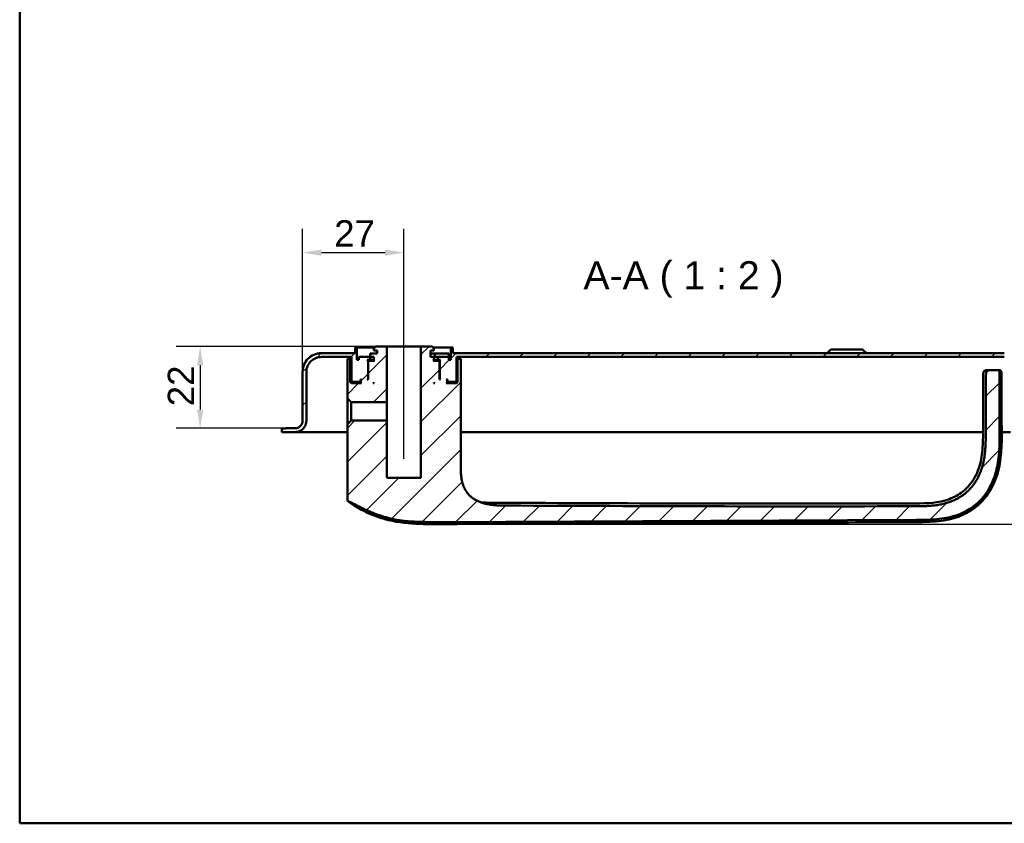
# Model space of a CAD drawing. Header units: millimetres. Extents: x 20 to 833, y 20 to 574.
# Tile 1 of 15: x 20 to 282, y 20 to 234. Entities that reach past the tile are written whole.
import ezdxf

# ---------------------------------------------------------------- set-up
doc = ezdxf.new("R2010")
doc.units = ezdxf.units.MM
doc.header["$LTSCALE"] = 2
for name, color, linetype, lineweight in [('Bemaßungen(DIN)', 7, 'Continuous', 25), ('Mittellinie(DIN)', 7, 'Continuous', 25), ('Sichtbare Kanten(DIN)', 7, 'Continuous', 50), ('Skizziergeometrie(DIN)', 7, 'Continuous', 50), ('Symbole(DIN)', 7, 'Continuous', 25)]:
    doc.layers.add(name, color=color, linetype=linetype, lineweight=lineweight)
doc.layers.add('Schraffur', color=179, linetype='Continuous', lineweight=9, true_color=0x1e1e47)
doc.styles.add('Aktuell-DINGroßer Text', font='arial.ttf')
doc.styles.add('STANDARD-DIN~0', font='arial.ttf')
doc.dimstyles.new('CAD-LAN', dxfattribs={"dimscale": 2, "dimtxt": 3.5, "dimasz": 2.5, "dimexe": 3.175, "dimexo": 0, "dimgap": 0.8, "dimtad": 1, "dimrnd": 1e-08, "dimtxsty": 'STANDARD-DIN~0', "dimcen": 0.09, "dimdle": 10, "dimclrd": 250, "dimclre": 250, "dimclrt": 250, "dimadec": 0, "dimazin": 2, "dimtfac": 1, "dimtmove": 0, "dimatfit": 3, "dimfxl": 1, "dimtolj": 1, "dimtzin": 0, "dimlwd": 25, "dimlwe": 25, "dimarcsym": 0})

# ---------------------------------------------------------------- blocks, each defined once
blk = doc.blocks.new('Ränder Standardrahmen')
at = {"layer": 'Skizziergeometrie(DIN)', "flags": 128}
blk.add_lwpolyline([(10, 10), (10, 287), (410, 287), (410, 10), (10, 10)], dxfattribs=at)
blk = doc.blocks.new('*D24')
at = {"layer": 'Bemaßungen(DIN)', "color": 250, "linetype": 'Continuous', "lineweight": 25, "true_color": 0x3f3f3f, "transparency": 16777216}
for p, q in [((95.39, 140.25), (95.39, 178.4)), ((122.39, 152.05), (122.39, 178.4)), ((100.39, 172.05), (117.39, 172.05))]:
    blk.add_line(p, q, dxfattribs=at)
at = {"layer": 'Bemaßungen(DIN)', "color": 250, "linetype": 'Continuous', "true_color": 0x3f3f3f, "transparency": 16777216}
for points in [[(100.39, 172.88), (100.39, 171.22), (95.39, 172.05)], [(117.39, 172.88), (117.39, 171.22), (122.39, 172.05)]]:
    blk.add_solid(points, dxfattribs=at)
at = {"layer": 'Defpoints', "color": 0, "linetype": 'Continuous', "transparency": 16777216}
for p in [(122.39, 172.05), (122.39, 152.05), (95.39, 140.25)]:
    blk.add_point(p, dxfattribs=at)
at = {"layer": 'Bemaßungen(DIN)', "color": 250, "linetype": 'Continuous', "lineweight": 25, "true_color": 0x3f3f3f, "transparency": 16777216, "insert": (103.81, 180.68), "char_height": 7, "attachment_point": 1, "style": 'STANDARD-DIN~0'}
blk.add_mtext('\\A1;27', dxfattribs=at)
blk = doc.blocks.new('*D25')
at = {"layer": 'Bemaßungen(DIN)', "color": 250, "linetype": 'Continuous', "lineweight": 25, "true_color": 0x3f3f3f, "transparency": 16777216}
for p, q in [((114.89, 147.05), (61.74, 147.05)), ((68.09, 142.05), (68.09, 130.25)), ((92.14, 125.25), (61.74, 125.25))]:
    blk.add_line(p, q, dxfattribs=at)
at = {"layer": 'Bemaßungen(DIN)', "color": 250, "linetype": 'Continuous', "true_color": 0x3f3f3f, "transparency": 16777216}
for points in [[(67.25, 142.05), (68.92, 142.05), (68.09, 147.05)], [(67.25, 130.25), (68.92, 130.25), (68.09, 125.25)]]:
    blk.add_solid(points, dxfattribs=at)
at = {"layer": 'Defpoints', "color": 0, "linetype": 'Continuous', "transparency": 16777216}
for p in [(114.89, 147.05), (68.09, 125.25), (92.14, 125.25)]:
    blk.add_point(p, dxfattribs=at)
at = {"layer": 'Bemaßungen(DIN)', "color": 250, "linetype": 'Continuous', "lineweight": 25, "true_color": 0x3f3f3f, "transparency": 16777216, "insert": (59.46, 131.11), "char_height": 7, "attachment_point": 1, "rotation": 90, "style": 'STANDARD-DIN~0'}
blk.add_mtext('\\A1;22', dxfattribs=at)
blk = doc.blocks.new('*D26')
at = {"layer": 'Bemaßungen(DIN)', "color": 250, "linetype": 'Continuous', "lineweight": 25, "true_color": 0x3f3f3f, "transparency": 16777216}
for p, q in [((303.89, 124.25), (334.6, 124.25)), ((328.25, 104.71), (328.25, 119.25)), ((130.77, 99.71), (334.6, 99.71))]:
    blk.add_line(p, q, dxfattribs=at)
at = {"layer": 'Bemaßungen(DIN)', "color": 250, "linetype": 'Continuous', "true_color": 0x3f3f3f, "transparency": 16777216}
for points in [[(327.41, 119.25), (329.08, 119.25), (328.25, 124.25)], [(327.41, 104.71), (329.08, 104.71), (328.25, 99.71)]]:
    blk.add_solid(points, dxfattribs=at)
at = {"layer": 'Defpoints', "color": 0, "linetype": 'Continuous', "transparency": 16777216}
for p in [(303.89, 124.25), (328.25, 124.25), (130.77, 99.71)]:
    blk.add_point(p, dxfattribs=at)
at = {"layer": 'Bemaßungen(DIN)', "color": 250, "linetype": 'Continuous', "lineweight": 25, "true_color": 0x3f3f3f, "transparency": 16777216, "insert": (319.5, 106.88), "char_height": 7, "attachment_point": 1, "rotation": 90, "style": 'STANDARD-DIN~0'}
blk.add_mtext('\\A1;25', dxfattribs=at)

msp = doc.modelspace()

# ---------------------------------------------------------------- hatches: boundary and pattern name
at = {"layer": 'Schraffur'}
h = msp.add_hatch(dxfattribs=at)
h.set_pattern_fill('ANSI31', color=256, scale=50.8, style=0)
h.set_pattern_definition([(45, (0, 0), (-4.49013, 4.49013), [])])
edge = h.paths.add_edge_path()
edge.add_line((96.388, 127.251), (96.388, 140.251))
edge.add_spline(control_points=[(96.388, 140.251), (96.388, 140.529), (96.416, 140.806), (96.529, 141.342), (96.611, 141.599), (96.929, 142.329), (97.233, 142.766), (97.98, 143.486), (98.413, 143.768), (99.364, 144.153), (99.872, 144.251), (100.388, 144.251)], knot_values=[-0.6314442, -0.6314442, -0.6314442, -0.6314442, -0.5478443, -0.5478443, -0.4667749, -0.4667749, -0.3085769, -0.3085769, -0.1547676, -0.1547676, 0, 0, 0, 0], degree=3, periodic=0)
edge.add_line((100.388, 144.251), (108.388, 144.251))
edge.add_line((108.388, 144.251), (108.388, 137.851))
edge.add_line((108.388, 137.851), (108.588, 137.651))
edge.add_line((108.588, 137.651), (110.688, 137.651))
edge.add_line((110.688, 137.651), (110.788, 137.751))
edge.add_line((110.788, 137.751), (110.788, 138.251))
edge.add_line((110.788, 138.251), (111.088, 138.251))
edge.add_line((111.088, 138.251), (110.888, 138.051))
edge.add_line((110.888, 138.051), (110.888, 137.451))
edge.add_line((110.888, 137.451), (111.088, 137.251))
edge.add_line((111.088, 137.251), (108.388, 137.251))
edge.add_line((108.388, 137.251), (108.088, 137.551))
edge.add_line((108.088, 137.551), (108.088, 143.751))
edge.add_line((108.088, 143.751), (107.345, 143.751))
edge.add_line((107.345, 143.751), (107.345, 141.251))
edge.add_line((107.345, 141.251), (107.345, 133.194))
edge.add_line((107.345, 133.194), (108.329, 132.209))
edge.add_line((108.329, 132.209), (117.838, 132.209))
edge.add_line((117.838, 132.209), (117.838, 147.051))
edge.add_line((117.838, 147.051), (114.888, 147.051))
edge.add_line((114.888, 147.051), (114.388, 146.551))
edge.add_line((114.388, 146.551), (114.388, 145.951))
edge.add_line((114.388, 145.951), (115.288, 145.951))
edge.add_line((115.288, 145.951), (115.288, 145.151))
edge.add_line((115.288, 145.151), (113.371, 145.151))
edge.add_line((113.371, 145.151), (113.371, 144.251))
edge.add_line((113.371, 144.251), (110.388, 144.251))
edge.add_line((110.388, 144.251), (110.388, 143.451))
edge.add_line((110.388, 143.451), (109.888, 143.451))
edge.add_line((109.888, 143.451), (109.888, 146.751))
edge.add_line((109.888, 146.751), (109.388, 146.751))
edge.add_line((109.388, 146.751), (109.388, 145.251))
edge.add_line((109.388, 145.251), (100.388, 145.251))
edge.add_spline(control_points=[(100.388, 145.251), (100.04, 145.251), (99.694, 145.215), (99.023, 145.074), (98.702, 144.971), (97.789, 144.574), (97.244, 144.194), (96.344, 143.26), (95.991, 142.719), (95.51, 141.53), (95.388, 140.895), (95.388, 140.251)], knot_values=[-0.7893052, -0.7893052, -0.7893052, -0.7893052, -0.6848053, -0.6848053, -0.5834686, -0.5834686, -0.3857211, -0.3857211, -0.1934595, -0.1934595, 0, 0, 0, 0], degree=3, periodic=0)
edge.add_line((95.388, 140.251), (95.388, 127.251))
edge.add_spline(control_points=[(95.388, 127.251), (95.388, 127.111), (95.373, 126.973), (95.317, 126.705), (95.276, 126.576), (95.117, 126.211), (94.965, 125.993), (94.591, 125.633), (94.375, 125.492), (93.899, 125.299), (93.645, 125.251), (93.388, 125.251)], knot_values=[-0.3157221, -0.3157221, -0.3157221, -0.3157221, -0.2739221, -0.2739221, -0.2333875, -0.2333875, -0.1542884, -0.1542884, -0.0773838, -0.0773838, -0.0000019, -0.0000019, -0.0000019, -0.0000019], degree=3, periodic=0)
edge.add_line((93.388, 125.251), (90.888, 125.251))
edge.add_line((90.888, 125.251), (90.888, 125.221))
edge.add_line((90.888, 125.221), (89.888, 125.221))
edge.add_line((89.888, 125.221), (89.888, 124.251))
edge.add_line((89.888, 124.251), (93.388, 124.251))
edge.add_spline(control_points=[(93.388, 124.251), (93.596, 124.251), (93.804, 124.272), (94.206, 124.357), (94.399, 124.418), (94.946, 124.657), (95.274, 124.885), (95.814, 125.445), (96.025, 125.77), (96.314, 126.483), (96.388, 126.864), (96.388, 127.251)], knot_values=[-0.4735831, -0.4735831, -0.4735831, -0.4735831, -0.4108832, -0.4108832, -0.3500812, -0.3500812, -0.2314327, -0.2314327, -0.1160757, -0.1160757, 0, 0, 0, 0], degree=3, periodic=0)
h.paths.add_polyline_path([(113.088, 143.251), (112.888, 143.051), (112.888, 138.251), (112.638, 138.251), (112.838, 138.451), (112.838, 143.251), (112.638, 143.451), (113.388, 143.451), (113.388, 144.251), (114.388, 144.251), (114.388, 143.051), (114.188, 143.251)], flags=0)
h.paths.add_polyline_path([(114.388, 137.451), (114.388, 137.251), (114.188, 137.251)], flags=0)
edge = h.paths.add_edge_path()
edge.add_line((129.888, 147.051), (126.938, 147.051))
edge.add_line((126.938, 147.051), (126.938, 112.051))
edge.add_line((126.938, 112.051), (117.838, 112.051))
edge.add_line((117.838, 112.051), (117.838, 127.292))
edge.add_line((117.838, 127.292), (108.329, 127.292))
edge.add_line((108.329, 127.292), (107.345, 126.308))
edge.add_line((107.345, 126.308), (107.345, 106.338))
edge.add_spline(control_points=[(107.345, 106.338), (107.345, 106.246), (107.345, 106.153), (107.372, 106.021), (107.388, 105.975), (107.44, 105.888), (107.474, 105.852), (107.596, 105.762), (107.697, 105.724), (107.802, 105.682)], knot_values=[-0.0976377, -0.0976377, -0.0976377, -0.0976377, -0.06823, -0.06823, -0.0514817, -0.0514817, -0.0338045, -0.0338045, -0.0000168, -0.0000168, -0.0000168, -0.0000168], degree=3, periodic=0)
edge.add_spline(control_points=[(107.802, 105.682), (107.852, 105.662), (107.903, 105.642), (107.955, 105.62), (108.212, 105.513), (108.463, 105.397), (108.712, 105.277), (108.762, 105.253), (108.812, 105.229), (108.862, 105.205), (108.912, 105.18), (108.961, 105.156), (109.011, 105.131), (109.308, 104.984), (109.604, 104.832), (109.899, 104.679), (109.997, 104.628), (110.095, 104.578), (110.194, 104.527), (110.587, 104.324), (110.982, 104.122), (111.385, 103.926), (111.788, 103.73), (112.122, 103.576), (112.586, 103.372)], knot_values=[0, 0, 0, 0, 0.0162623, 0.0162623, 0.0162623, 0.0975741, 0.0975741, 0.0975741, 0.1138364, 0.1138364, 0.1138364, 0.1300988, 0.1300988, 0.1300988, 0.2276728, 0.2276728, 0.2276728, 0.2601975, 0.2601975, 0.2601975, 0.3902963, 0.3902963, 0.3902963, 0.5203951, 0.5203951, 0.5203951, 0.5203951], degree=3, periodic=0)
edge.add_spline(control_points=[(112.586, 103.372), (114.412, 102.568), (116.092, 101.952), (117.627, 101.526)], knot_values=[0, 0, 0, 0, 0.5374565, 0.5374565, 0.5374565, 0.5374565], degree=3, periodic=0)
edge.add_spline(control_points=[(117.627, 101.526), (119.141, 101.106), (120.751, 100.801), (122.531, 100.597)], knot_values=[0, 0, 0, 0, 0.5001725, 0.5001725, 0.5001725, 0.5001725], degree=3, periodic=0)
edge.add_spline(control_points=[(122.531, 100.597), (123.885, 100.442), (125.267, 100.352), (126.827, 100.308), (128.387, 100.264), (129.854, 100.272), (131.32, 100.278)], knot_values=[0, 0, 0, 0, 0.4403832, 0.4403832, 0.4403832, 0.8807664, 0.8807664, 0.8807664, 0.8807664], degree=3, periodic=0)
edge.add_line((131.32, 100.278), (258.793, 100.825))
edge.add_spline(control_points=[(258.793, 100.825), (259.863, 100.829), (260.934, 100.832), (262.075, 100.873), (263.217, 100.913), (264.22, 100.989), (265.083, 101.09), (266.81, 101.291), (268.215, 101.605), (269.538, 102.046), (274.83, 103.81), (278.452, 107.693), (280.066, 113.329), (280.469, 114.739), (280.752, 116.234), (280.927, 118.071), (281.014, 118.99), (281.076, 120.056), (281.105, 121.27), (281.133, 122.485), (281.126, 123.623), (281.121, 124.76)], knot_values=[0, 0, 0, 0, 0.2406476, 0.2406476, 0.2406476, 0.4812952, 0.4812952, 0.4812952, 0.9625904, 0.9625904, 0.9625904, 2.8877711, 2.8877711, 2.8877711, 3.3690663, 3.3690663, 3.3690663, 3.6097139, 3.6097139, 3.6097139, 3.8503615, 3.8503615, 3.8503615, 3.8503615], degree=3, periodic=0)
edge.add_spline(control_points=[(281.121, 124.76), (281.116, 126.045), (281.11, 127.331), (281.105, 128.616), (281.097, 130.554), (281.089, 132.561), (281.083, 134.509), (281.077, 136.436), (281.074, 138.267), (281.073, 140.185)], knot_values=[0, 0, 0, 0, 0.2736533, 0.2736533, 0.2736533, 0.6863138, 0.6863138, 0.6863138, 1.0946134, 1.0946134, 1.0946134, 1.0946134], degree=3, periodic=0)
edge.add_spline(control_points=[(281.073, 140.185), (281.073, 140.29), (281.073, 140.399), (281.036, 140.532), (281.02, 140.569), (280.974, 140.635), (280.946, 140.661), (280.871, 140.708), (280.824, 140.724), (280.691, 140.751), (280.599, 140.751), (280.508, 140.751)], knot_values=[-0.099681, -0.099681, -0.099681, -0.099681, -0.0686628, -0.0686628, -0.0555765, -0.0555765, -0.0431631, -0.0431631, -0.027324, -0.027324, -0.0000075, -0.0000075, -0.0000075, -0.0000075], degree=3, periodic=0)
edge.add_line((280.508, 140.751), (278.918, 140.751))
edge.add_spline(control_points=[(278.918, 140.751), (278.342, 140.751), (277.82, 140.751), (277.507, 140.41), (277.507, 139.903), (277.507, 139.337)], knot_values=[0, 0, 0, 0, 0, 0, 1, 1, 1, 1, 1, 1], degree=5, periodic=0)
edge.add_spline(control_points=[(277.507, 139.337), (277.506, 135.973), (277.489, 132.085), (277.459, 124.788)], knot_values=[0, 0, 0, 0, 1.0033721, 1.0033721, 1.0033721, 1.0033721], weights=[1.0000845, 1.0006869, 1.00552, 1.044297], degree=3, periodic=0)
edge.add_spline(control_points=[(277.459, 124.788), (277.425, 116.697), (277.397, 110.217), (271.205, 104.54), (265.245, 104.512), (258.709, 104.488)], knot_values=[0, 0, 0, 0, 0, 0, 1, 1, 1, 1, 1, 1], degree=5, periodic=0)
edge.add_spline(control_points=[(258.709, 104.488), (222.512, 104.36), (186.315, 104.502), (150.119, 104.66)], knot_values=[0.0000183, 0.0000183, 0.0000183, 0.0000183, 10.8591286, 10.8591286, 10.8591286, 10.8591286], degree=3, periodic=0)
edge.add_spline(control_points=[(150.119, 104.66), (145.085, 104.682), (141.058, 104.7), (137.531, 107.83), (137.531, 111.388), (137.531, 115.834)], knot_values=[0, 0, 0, 0, 0, 0, 1, 1, 1, 1, 1, 1], degree=5, periodic=0)
edge.add_line((137.531, 115.834), (137.531, 141.251))
edge.add_line((137.531, 141.251), (137.531, 143.751))
edge.add_line((137.531, 143.751), (136.688, 143.751))
edge.add_line((136.688, 143.751), (136.688, 137.551))
edge.add_line((136.688, 137.551), (136.388, 137.251))
edge.add_line((136.388, 137.251), (133.688, 137.251))
edge.add_line((133.688, 137.251), (133.888, 137.451))
edge.add_line((133.888, 137.451), (133.888, 138.051))
edge.add_line((133.888, 138.051), (133.688, 138.251))
edge.add_line((133.688, 138.251), (133.988, 138.251))
edge.add_line((133.988, 138.251), (133.988, 137.751))
edge.add_line((133.988, 137.751), (134.088, 137.651))
edge.add_line((134.088, 137.651), (136.188, 137.651))
edge.add_line((136.188, 137.651), (136.388, 137.851))
edge.add_line((136.388, 137.851), (136.388, 144.251))
edge.add_line((136.388, 144.251), (282.388, 144.251))
edge.add_spline(control_points=[(282.388, 144.251), (282.666, 144.251), (282.943, 144.222), (283.479, 144.109), (283.736, 144.027), (284.466, 143.709), (284.903, 143.405), (285.623, 142.658), (285.905, 142.225), (286.29, 141.274), (286.388, 140.767), (286.388, 140.251)], knot_values=[-0.6314442, -0.6314442, -0.6314442, -0.6314442, -0.5478443, -0.5478443, -0.4667749, -0.4667749, -0.3085769, -0.3085769, -0.1547676, -0.1547676, 0, 0, 0, 0], degree=3, periodic=0)
edge.add_line((286.388, 140.251), (286.388, 127.251))
edge.add_spline(control_points=[(286.388, 127.251), (286.388, 127.042), (286.409, 126.834), (286.493, 126.432), (286.555, 126.239), (286.794, 125.692), (287.022, 125.364), (287.582, 124.824), (287.907, 124.613), (288.62, 124.324), (289.001, 124.251), (289.388, 124.251)], knot_values=[-0.4735831, -0.4735831, -0.4735831, -0.4735831, -0.4108832, -0.4108832, -0.3500812, -0.3500812, -0.2314327, -0.2314327, -0.1160757, -0.1160757, 0, 0, 0, 0], degree=3, periodic=0)
edge.add_line((289.388, 124.251), (303.888, 124.251))
edge.add_line((303.888, 124.251), (303.888, 125.251))
edge.add_line((303.888, 125.251), (289.387, 125.251))
edge.add_spline(control_points=[(289.387, 125.251), (289.248, 125.251), (289.11, 125.265), (288.842, 125.321), (288.713, 125.362), (288.348, 125.521), (288.13, 125.673), (287.77, 126.047), (287.629, 126.263), (287.436, 126.739), (287.388, 126.993), (287.388, 127.251)], knot_values=[-0.3157143, -0.3157143, -0.3157143, -0.3157143, -0.2739221, -0.2739221, -0.2333875, -0.2333875, -0.1542884, -0.1542884, -0.0773838, -0.0773838, 0, 0, 0, 0], degree=3, periodic=0)
edge.add_line((287.388, 127.251), (287.388, 140.251))
edge.add_spline(control_points=[(287.388, 140.251), (287.388, 140.598), (287.352, 140.945), (287.211, 141.615), (287.108, 141.936), (286.711, 142.849), (286.331, 143.394), (285.397, 144.294), (284.856, 144.647), (283.666, 145.129), (283.032, 145.251), (282.388, 145.251)], knot_values=[-0.7893052, -0.7893052, -0.7893052, -0.7893052, -0.6848053, -0.6848053, -0.5834686, -0.5834686, -0.3857211, -0.3857211, -0.1934595, -0.1934595, 0, 0, 0, 0], degree=3, periodic=0)
edge.add_line((282.388, 145.251), (135.388, 145.251))
edge.add_line((135.388, 145.251), (135.388, 146.751))
edge.add_line((135.388, 146.751), (134.888, 146.751))
edge.add_line((134.888, 146.751), (134.888, 143.451))
edge.add_line((134.888, 143.451), (134.388, 143.451))
edge.add_line((134.388, 143.451), (134.388, 144.251))
edge.add_line((134.388, 144.251), (131.388, 144.251))
edge.add_line((131.388, 144.251), (131.388, 143.451))
edge.add_line((131.388, 143.451), (132.138, 143.451))
edge.add_line((132.138, 143.451), (131.938, 143.251))
edge.add_line((131.938, 143.251), (131.938, 138.451))
edge.add_line((131.938, 138.451), (132.138, 138.251))
edge.add_line((132.138, 138.251), (131.888, 138.251))
edge.add_line((131.888, 138.251), (131.888, 143.051))
edge.add_line((131.888, 143.051), (131.688, 143.251))
edge.add_line((131.688, 143.251), (130.588, 143.251))
edge.add_line((130.588, 143.251), (130.388, 143.051))
edge.add_line((130.388, 143.051), (130.388, 144.251))
edge.add_line((130.388, 144.251), (129.488, 144.251))
edge.add_line((129.488, 144.251), (129.488, 145.951))
edge.add_line((129.488, 145.951), (130.388, 145.951))
edge.add_line((130.388, 145.951), (130.388, 146.551))
edge.add_line((130.388, 146.551), (129.888, 147.051))
h.paths.add_polyline_path([(130.388, 137.251), (130.388, 137.451), (130.588, 137.251)], flags=0)

# ---------------------------------------------------------------- linework, layer by layer
at = {"layer": 'Mittellinie(DIN)', "linetype": 'Continuous'}
msp.add_line((122.388, 117.13), (122.388, 152.051), dxfattribs=at)
at = {"layer": 'Sichtbare Kanten(DIN)'}
for p, q in [((114.888, 147.051), (114.388, 146.551)), ((114.888, 147.051), (114.388, 146.551)), ((117.838, 147.051), (114.888, 147.051)), ((117.838, 132.209), (117.838, 147.051)), ((117.838, 147.051), (126.938, 147.051)), ((129.888, 147.051), (126.938, 147.051)), ((126.938, 147.051), (126.938, 112.051)), ((130.388, 146.551), (129.888, 147.051)), ((129.888, 147.051), (130.388, 146.551)), ((109.388, 145.251), (100.388, 145.251)), ((109.888, 146.751), (109.388, 146.751)), ((109.388, 146.751), (109.388, 145.251)), ((109.388, 146.751), (109.388, 145.251)), ((109.888, 143.451), (109.888, 146.751)), ((109.888, 146.751), (114.588, 146.751)), ((115.288, 145.151), (113.371, 145.151)), ((113.371, 145.151), (113.371, 144.251)), ((113.371, 145.151), (113.371, 144.251)), ((114.388, 146.551), (114.388, 145.951)), ((114.388, 145.951), (114.388, 146.551)), ((114.388, 145.951), (115.288, 145.951)), ((115.288, 145.951), (115.288, 145.151)), ((115.288, 145.151), (115.288, 145.951)), ((129.488, 144.251), (129.488, 145.951)), ((129.488, 145.951), (130.388, 145.951)), ((129.488, 144.251), (129.488, 145.951)), ((130.646, 145.151), (129.488, 145.151)), ((130.188, 146.751), (134.888, 146.751)), ((130.388, 145.951), (130.388, 146.551)), ((130.388, 145.951), (130.388, 146.551)), ((130.646, 145.151), (130.646, 144.251)), ((134.346, 145.151), (130.646, 145.151)), ((134.346, 145.151), (134.346, 144.251)), ((135.388, 146.751), (134.888, 146.751)), ((134.888, 146.751), (134.888, 143.451)), ((135.388, 145.251), (135.388, 146.751)), ((135.388, 146.751), (135.388, 145.251)), ((282.388, 145.251), (135.388, 145.251)), ((236.138, 146.251), (235.138, 145.251)), ((236.138, 146.251), (244.638, 146.251)), ((244.638, 146.251), (245.638, 145.251)), ((100.388, 144.251), (108.388, 144.251)), ((108.088, 143.751), (107.345, 143.751)), ((107.345, 143.751), (107.345, 141.251)), ((108.088, 137.551), (108.088, 143.751)), ((108.388, 143.751), (108.088, 143.751)), ((108.388, 144.251), (108.388, 137.851)), ((108.388, 144.251), (108.388, 137.851)), ((110.388, 143.451), (109.888, 143.451)), ((113.371, 144.251), (110.388, 144.251)), ((110.388, 144.251), (110.388, 143.451)), ((110.388, 143.451), (110.388, 144.251)), ((112.838, 143.251), (112.638, 143.451)), ((112.638, 143.451), (113.388, 143.451)), ((112.838, 138.451), (112.838, 143.251)), ((112.838, 143.251), (113.088, 143.251)), ((113.088, 143.251), (112.888, 143.051)), ((113.088, 143.251), (112.888, 143.051)), ((112.888, 143.051), (112.888, 138.251)), ((112.888, 143.051), (112.888, 138.251)), ((114.188, 143.251), (113.088, 143.251)), ((113.388, 143.451), (113.388, 144.251)), ((113.388, 144.251), (114.388, 144.251)), ((114.388, 143.451), (113.388, 143.451)), ((114.388, 143.051), (114.188, 143.251)), ((114.388, 143.251), (114.188, 143.251)), ((114.388, 144.251), (114.388, 143.051)), ((114.388, 143.051), (114.388, 144.251)), ((130.388, 144.251), (129.488, 144.251)), ((130.388, 143.051), (130.388, 144.251)), ((130.388, 144.251), (130.646, 144.251)), ((130.388, 143.051), (130.388, 144.251)), ((131.388, 143.451), (130.388, 143.451)), ((130.588, 143.251), (130.388, 143.051)), ((130.588, 143.251), (130.388, 143.251)), ((131.688, 143.251), (130.588, 143.251)), ((130.646, 144.251), (131.366, 144.251)), ((131.366, 144.251), (131.388, 144.251)), ((134.388, 144.251), (131.388, 144.251)), ((131.388, 144.251), (131.388, 143.451)), ((131.388, 143.451), (132.138, 143.451)), ((131.888, 143.051), (131.688, 143.251)), ((131.688, 143.251), (131.938, 143.251)), ((131.688, 143.251), (131.888, 143.051)), ((131.888, 138.251), (131.888, 143.051)), ((131.888, 143.051), (131.888, 138.251)), ((132.138, 143.451), (131.938, 143.251)), ((131.938, 143.251), (131.938, 138.451)), ((134.388, 143.451), (134.388, 144.251)), ((134.388, 143.451), (134.388, 144.251)), ((134.888, 143.451), (134.388, 143.451)), ((136.388, 137.851), (136.388, 144.251)), ((136.388, 144.251), (282.388, 144.251)), ((136.388, 144.251), (136.388, 137.851)), ((136.688, 143.751), (136.388, 143.751)), ((137.531, 143.751), (136.688, 143.751)), ((136.688, 143.751), (136.688, 137.551)), ((137.531, 141.251), (137.531, 143.751)), ((137.531, 141.251), (137.531, 143.751)), ((95.387, 127.251), (95.387, 140.251)), ((95.388, 140.251), (95.388, 127.251)), ((96.388, 127.251), (96.388, 140.251)), ((107.345, 133.194), (107.345, 141.251)), ((107.345, 141.251), (107.345, 141.251)), ((107.345, 141.251), (107.345, 133.194)), ((137.531, 141.251), (137.531, 115.834)), ((137.531, 141.251), (137.531, 115.834)), ((278.918, 140.751), (278.215, 140.751)), ((280.508, 140.751), (278.918, 140.751)), ((108.388, 137.251), (108.088, 137.551)), ((110.888, 137.551), (108.088, 137.551)), ((108.388, 137.851), (108.588, 137.651)), ((108.588, 137.651), (108.388, 137.851)), ((111.088, 137.251), (108.388, 137.251)), ((108.588, 137.651), (110.688, 137.651)), ((110.688, 137.651), (110.788, 137.751)), ((110.688, 137.651), (110.888, 137.651)), ((110.788, 137.751), (110.788, 138.251)), ((110.788, 138.251), (111.088, 138.251)), ((110.888, 137.751), (110.788, 137.751)), ((111.088, 138.251), (110.888, 138.051)), ((111.088, 138.251), (110.888, 138.051)), ((110.888, 138.051), (110.888, 137.451)), ((110.888, 138.051), (110.888, 137.451)), ((110.888, 137.451), (111.088, 137.251)), ((111.088, 137.251), (110.888, 137.451)), ((112.638, 138.251), (112.838, 138.451)), ((112.888, 138.251), (112.638, 138.251)), ((112.888, 138.451), (112.838, 138.451)), ((114.188, 137.251), (114.388, 137.451)), ((114.388, 137.251), (114.188, 137.251)), ((114.388, 137.451), (114.388, 137.251)), ((114.388, 137.251), (114.388, 137.451)), ((130.388, 137.251), (130.388, 137.451)), ((130.388, 137.451), (130.588, 137.251)), ((130.388, 137.251), (130.388, 137.451)), ((130.588, 137.251), (130.388, 137.251)), ((131.938, 138.451), (131.888, 138.451)), ((132.138, 138.251), (131.888, 138.251)), ((131.938, 138.451), (132.138, 138.251)), ((133.888, 138.051), (133.688, 138.251)), ((133.688, 138.251), (133.988, 138.251)), ((133.688, 138.251), (133.888, 138.051)), ((133.688, 137.251), (133.888, 137.451)), ((133.688, 137.251), (133.888, 137.451)), ((136.388, 137.251), (133.688, 137.251)), ((133.888, 137.451), (133.888, 138.051)), ((133.888, 138.051), (133.888, 137.451)), ((133.988, 137.751), (133.888, 137.751)), ((133.888, 137.651), (134.088, 137.651)), ((136.688, 137.551), (133.888, 137.551)), ((133.988, 138.251), (133.988, 137.751)), ((133.988, 137.751), (134.088, 137.651)), ((134.088, 137.651), (136.188, 137.651)), ((136.188, 137.651), (136.388, 137.851)), ((136.188, 137.651), (136.388, 137.851)), ((136.688, 137.551), (136.388, 137.251)), ((107.345, 133.194), (108.329, 132.209)), ((108.329, 132.209), (117.838, 132.209)), ((108.329, 127.292), (108.329, 132.209)), ((117.838, 127.292), (117.838, 132.209)), ((95.387, 127.251), (95.388, 127.251)), ((108.329, 127.292), (107.345, 126.308)), ((107.345, 106.338), (107.345, 126.308)), ((107.345, 126.308), (107.345, 106.338)), ((117.838, 127.292), (108.329, 127.292)), ((117.838, 112.051), (117.838, 127.292)), ((90.888, 125.221), (89.888, 125.221)), ((89.888, 125.221), (89.888, 124.251)), ((89.888, 124.251), (89.888, 125.221)), ((89.888, 124.251), (93.388, 124.251)), ((93.388, 125.251), (90.888, 125.251)), ((90.888, 125.251), (90.888, 125.221)), ((90.888, 125.251), (90.888, 125.221)), ((107.345, 124.251), (93.388, 124.251)), ((263.849, 124.251), (137.531, 124.251)), ((276.728, 124.251), (263.849, 124.251)), ((284.076, 124.251), (281.708, 124.251)), ((126.938, 112.051), (117.838, 112.051)), ((131.32, 100.278), (258.793, 100.825))]:
    msp.add_line(p, q, dxfattribs=at)
for points, degree, knots in [([(100.388, 145.251), (100.04, 145.251), (99.694, 145.215), (99.023, 145.074), (98.702, 144.971), (97.789, 144.574), (97.244, 144.194), (96.344, 143.26), (95.991, 142.719), (95.51, 141.53), (95.388, 140.895), (95.388, 140.251)], 3, [-0.78930523, -0.78930523, -0.78930523, -0.78930523, -0.68480532, -0.68480532, -0.58346864, -0.58346864, -0.38572109, -0.38572109, -0.19345948, -0.19345948, 0, 0, 0, 0]), ([(96.388, 140.251), (96.388, 140.529), (96.416, 140.806), (96.529, 141.342), (96.611, 141.599), (96.929, 142.329), (97.233, 142.766), (97.98, 143.486), (98.413, 143.768), (99.364, 144.153), (99.872, 144.251), (100.388, 144.251)], 3, [-0.63144419, -0.63144419, -0.63144419, -0.63144419, -0.54784426, -0.54784426, -0.46677491, -0.46677491, -0.30857687, -0.30857687, -0.15476759, -0.15476759, 0, 0, 0, 0]), ([(276.778, 139.332), (276.778, 139.496), (276.778, 139.661), (276.806, 139.955), (276.83, 140.088), (276.902, 140.273), (276.932, 140.332), (277.008, 140.44), (277.054, 140.49), (277.157, 140.573), (277.215, 140.607), (277.397, 140.688), (277.531, 140.716), (277.793, 140.746), (277.925, 140.749), (278.073, 140.75), (278.09, 140.751), (278.122, 140.751), (278.139, 140.751), (278.158, 140.751), (278.161, 140.751), (278.171, 140.751), (278.176, 140.751), (278.182, 140.751), (278.183, 140.751), (278.186, 140.751), (278.186, 140.751), (278.187, 140.751), (278.187, 140.751), (278.187, 140.751), (278.188, 140.751), (278.188, 140.751), (278.188, 140.751), (278.188, 140.751), (278.189, 140.751), (278.189, 140.751), (278.19, 140.751), (278.19, 140.751), (278.19, 140.751), (278.191, 140.751), (278.191, 140.751), (278.191, 140.751), (278.191, 140.751), (278.191, 140.751), (278.191, 140.751), (278.196, 140.751), (278.209, 140.751), (278.185, 140.751)], 3, [0, 0, 0, 0, 0.04919519, 0.04919519, 0.08880795, 0.08880795, 0.10860502, 0.10860502, 0.12847003, 0.12847003, 0.14831228, 0.14831228, 0.18826397, 0.18826397, 0.2276899, 0.2276899, 0.23260936, 0.23260936, 0.23756888, 0.23756888, 0.23880471, 0.23880471, 0.24132124, 0.24132124, 0.242551, 0.242551, 0.2428589, 0.2428589, 0.24293607, 0.24293607, 0.24297482, 0.24297482, 0.24299419, 0.24299419, 0.24314956, 0.24314956, 0.24363328, 0.24363328, 0.24464435, 0.24464435, 0.24563161, 0.24563161, 0.24569141, 0.24569141, 0.24570633, 0.24570633, 0.27123588, 0.27123588, 0.27123588, 0.27123588]), ([(281.073, 140.185), (281.073, 140.29), (281.073, 140.399), (281.036, 140.532), (281.02, 140.569), (280.974, 140.635), (280.946, 140.661), (280.871, 140.708), (280.824, 140.724), (280.691, 140.751), (280.599, 140.751), (280.508, 140.751)], 3, [-0.09968096, -0.09968096, -0.09968096, -0.09968096, -0.068662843, -0.068662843, -0.055576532, -0.055576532, -0.043163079, -0.043163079, -0.027323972, -0.027323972, -0.000007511, -0.000007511, -0.000007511, -0.000007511]), ([(280.515, 140.751), (280.516, 140.751), (280.517, 140.751), (280.52, 140.751), (280.522, 140.751), (280.525, 140.751), (280.526, 140.751), (280.53, 140.751), (280.532, 140.751), (280.536, 140.751), (280.539, 140.751), (280.546, 140.751), (280.549, 140.751), (280.56, 140.751), (280.566, 140.751), (280.583, 140.75), (280.59, 140.75), (280.599, 140.75), (280.6, 140.75), (280.6, 140.75)], 3, [0, 0, 0, 0, 0.000403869, 0.000403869, 0.000877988, 0.000877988, 0.001462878, 0.001462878, 0.002335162, 0.002335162, 0.00383096, 0.00383096, 0.006782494, 0.006782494, 0.013501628, 0.013501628, 0.030702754, 0.030702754, 0.044986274, 0.044986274, 0.044986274, 0.044986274]), ([(280.529, 140.751), (280.529, 140.751), (280.529, 140.751), (280.529, 140.751), (280.529, 140.751), (280.529, 140.751), (280.529, 140.751), (280.53, 140.751), (280.531, 140.751), (280.534, 140.751), (280.535, 140.751), (280.54, 140.751), (280.543, 140.751), (280.548, 140.751), (280.55, 140.751), (280.557, 140.751), (280.561, 140.751), (280.569, 140.751), (280.573, 140.751), (280.59, 140.751), (280.599, 140.75), (280.621, 140.75), (280.627, 140.75), (280.627, 140.75)], 3, [0, 0, 0, 0, 0.000010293, 0.000010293, 0.000026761, 0.000026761, 0.000059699, 0.000059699, 0.000324, 0.000324, 0.000855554, 0.000855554, 0.001921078, 0.001921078, 0.003044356, 0.003044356, 0.005529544, 0.005529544, 0.008837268, 0.008837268, 0.021769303, 0.021769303, 0.048439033, 0.048439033, 0.048439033, 0.048439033]), ([(280.553, 140.751), (280.55, 140.751), (280.548, 140.751), (280.545, 140.751), (280.542, 140.751), (280.54, 140.751), (280.539, 140.751)], 5, [0.804633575, 0.804633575, 0.804633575, 0.804633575, 0.804633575, 0.804633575, 0.873918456, 0.891515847, 0.891515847, 0.891515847, 0.891515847, 0.891515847, 0.891515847]), ([(280.553, 140.751), (280.556, 140.751), (280.558, 140.751), (280.564, 140.751), (280.566, 140.751), (280.571, 140.751), (280.574, 140.751), (280.58, 140.751), (280.584, 140.751), (280.593, 140.751), (280.597, 140.751), (280.61, 140.751), (280.617, 140.751), (280.636, 140.75), (280.646, 140.75), (280.667, 140.75), (280.674, 140.749), (280.674, 140.749)], 3, [0, 0, 0, 0, 0.000852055, 0.000852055, 0.001661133, 0.001661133, 0.002718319, 0.002718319, 0.004337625, 0.004337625, 0.007196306, 0.007196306, 0.012980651, 0.012980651, 0.026138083, 0.026138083, 0.049714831, 0.049714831, 0.049714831, 0.049714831]), ([(280.588, 140.751), (280.588, 140.751), (280.588, 140.751), (280.588, 140.751), (280.588, 140.751), (280.588, 140.751), (280.588, 140.751), (280.59, 140.751), (280.591, 140.751), (280.594, 140.751), (280.597, 140.751), (280.604, 140.751), (280.609, 140.751), (280.617, 140.751), (280.621, 140.751), (280.635, 140.751), (280.643, 140.751), (280.68, 140.75), (280.697, 140.75), (280.73, 140.749), (280.739, 140.748), (280.739, 140.748)], 3, [0, 0, 0, 0, 0.000011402, 0.000011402, 0.000034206, 0.000034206, 0.000079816, 0.000079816, 0.000445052, 0.000445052, 0.001177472, 0.001177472, 0.002650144, 0.002650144, 0.004115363, 0.004115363, 0.008291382, 0.008291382, 0.025136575, 0.025136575, 0.05018575, 0.05018575, 0.05018575, 0.05018575]), ([(280.65, 140.751), (280.649, 140.751), (280.643, 140.751), (280.638, 140.752), (280.634, 140.751), (280.629, 140.751), (280.625, 140.751)], 5, [0.419921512, 0.419921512, 0.419921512, 0.419921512, 0.419921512, 0.419921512, 0.438992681, 0.492309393, 0.492309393, 0.492309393, 0.492309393, 0.492309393, 0.492309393]), ([(280.637, 140.751), (280.637, 140.751), (280.638, 140.751), (280.638, 140.751), (280.638, 140.751), (280.639, 140.751), (280.64, 140.751), (280.643, 140.751), (280.644, 140.751), (280.651, 140.751), (280.655, 140.751), (280.667, 140.751), (280.675, 140.751), (280.695, 140.751), (280.706, 140.751), (280.725, 140.751), (280.733, 140.751), (280.764, 140.75), (280.781, 140.749), (280.806, 140.748), (280.814, 140.747), (280.821, 140.747), (280.822, 140.746), (280.824, 140.746), (280.824, 140.746), (280.825, 140.746), (280.825, 140.746), (280.825, 140.746)], 3, [0, 0, 0, 0, 0.00004951, 0.00004951, 0.000148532, 0.000148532, 0.000352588, 0.000352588, 0.000897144, 0.000897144, 0.00226779, 0.00226779, 0.004712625, 0.004712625, 0.009430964, 0.009430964, 0.013933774, 0.013933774, 0.028056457, 0.028056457, 0.042358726, 0.042358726, 0.047113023, 0.047113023, 0.04869738, 0.04869738, 0.052946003, 0.052946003, 0.052946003, 0.052946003]), ([(280.712, 140.752), (280.722, 140.752), (280.731, 140.752), (280.749, 140.752), (280.758, 140.752), (280.776, 140.752), (280.785, 140.752), (280.805, 140.752), (280.815, 140.751), (280.839, 140.751), (280.851, 140.75), (280.88, 140.749), (280.892, 140.748), (280.916, 140.746), (280.923, 140.745), (280.923, 140.745)], 3, [0, 0, 0, 0, 0.002845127, 0.002845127, 0.005649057, 0.005649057, 0.009033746, 0.009033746, 0.013894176, 0.013894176, 0.021670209, 0.021670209, 0.034751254, 0.034751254, 0.05437287, 0.05437287, 0.05437287, 0.05437287]), ([(280.819, 140.753), (280.819, 140.753), (280.819, 140.753), (280.819, 140.753), (280.819, 140.753), (280.819, 140.753), (280.82, 140.753), (280.82, 140.753), (280.82, 140.753), (280.822, 140.753), (280.824, 140.753), (280.828, 140.753), (280.83, 140.753), (280.844, 140.753), (280.856, 140.753), (280.877, 140.753), (280.887, 140.753), (280.915, 140.752), (280.931, 140.752), (280.974, 140.75), (280.996, 140.749), (281.049, 140.744), (281.066, 140.742), (281.067, 140.742), (281.067, 140.742), (281.067, 140.742)], 3, [0, 0, 0, 0, 0.000013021, 0.000013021, 0.000039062, 0.000039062, 0.000091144, 0.000091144, 0.000195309, 0.000195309, 0.000612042, 0.000612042, 0.001445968, 0.001445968, 0.0048141, 0.0048141, 0.008167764, 0.008167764, 0.014892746, 0.014892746, 0.028343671, 0.028343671, 0.055500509, 0.055500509, 0.056080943, 0.056080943, 0.056080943, 0.056080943]), ([(280.93, 140.751), (280.929, 140.75), (280.92, 140.749), (280.912, 140.748), (280.903, 140.747), (280.895, 140.746), (280.889, 140.746)], 5, [0, 0, 0, 0, 0, 0, 0.004066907, 0.037269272, 0.037269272, 0.037269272, 0.037269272, 0.037269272, 0.037269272]), ([(280.948, 140.752), (280.979, 140.752), (281.011, 140.752), (281.07, 140.75), (281.098, 140.749), (281.158, 140.745), (281.189, 140.741), (281.259, 140.728), (281.296, 140.717), (281.373, 140.684), (281.41, 140.66), (281.484, 140.593), (281.517, 140.546), (281.558, 140.455), (281.571, 140.42), (281.598, 140.316), (281.61, 140.24), (281.623, 140.085), (281.627, 140.003), (281.632, 139.799), (281.634, 139.674), (281.636, 139.277), (281.636, 139.003), (281.635, 137.911), (281.637, 137.091), (281.647, 133.625), (281.656, 130.979), (281.667, 128.332)], 3, [0, 0, 0, 0, 0.0093321, 0.0093321, 0.0181418, 0.0181418, 0.0291121, 0.0291121, 0.0448027, 0.0448027, 0.0658709, 0.0658709, 0.0937952, 0.0937952, 0.1091284, 0.1091284, 0.1346363, 0.1346363, 0.1595588, 0.1595588, 0.1968642, 0.1968642, 0.2788303, 0.2788303, 0.5246343, 0.5246343, 1.3186354, 1.3186354, 1.3186354, 1.3186354]), ([(281.073, 140.185), (281.074, 138.267), (281.077, 136.436), (281.083, 134.509), (281.089, 132.561), (281.097, 130.554), (281.105, 128.616), (281.11, 127.331), (281.116, 126.045), (281.121, 124.76)], 3, [0, 0, 0, 0, 0.4082996, 0.4082996, 0.4082996, 0.82096, 0.82096, 0.82096, 1.0946134, 1.0946134, 1.0946134, 1.0946134]), ([(107.345, 133.194), (107.345, 133.193), (107.346, 133.106), (107.351, 132.751), (107.355, 132.483), (107.362, 131.869), (107.366, 131.483), (107.371, 130.638), (107.372, 130.18), (107.372, 129.32), (107.371, 128.861), (107.365, 128.015), (107.362, 127.628), (107.355, 127.015), (107.351, 126.749), (107.346, 126.395), (107.345, 126.308), (107.345, 126.308)], 3, [-1.5500919, -1.5500919, -1.5500919, -1.5500919, -1.4205609, -1.4205609, -1.2909969, -1.2909969, -1.1622062, -1.1622062, -1.0334154, -1.0334154, -0.9043555, -0.9043555, -0.7752956, -0.7752956, -0.6460012, -0.6460012, -0.5167398, -0.5167398, -0.5167398, -0.5167398]), ([(95.388, 127.251), (95.388, 127.111), (95.373, 126.973), (95.317, 126.705), (95.276, 126.576), (95.117, 126.211), (94.965, 125.993), (94.591, 125.633), (94.375, 125.492), (93.899, 125.299), (93.645, 125.251), (93.388, 125.251)], 3, [-0.31572209, -0.31572209, -0.31572209, -0.31572209, -0.27392213, -0.27392213, -0.23338746, -0.23338746, -0.15428844, -0.15428844, -0.07738379, -0.07738379, -0.00000194, -0.00000194, -0.00000194, -0.00000194]), ([(93.388, 124.251), (93.596, 124.251), (93.804, 124.272), (94.206, 124.357), (94.399, 124.418), (94.946, 124.657), (95.274, 124.885), (95.814, 125.445), (96.025, 125.77), (96.314, 126.483), (96.388, 126.864), (96.388, 127.251)], 3, [-0.47358314, -0.47358314, -0.47358314, -0.47358314, -0.41088319, -0.41088319, -0.35008119, -0.35008119, -0.23143265, -0.23143265, -0.11607569, -0.11607569, 0, 0, 0, 0]), ([(281.667, 128.332), (281.685, 124.162), (281.897, 119.941), (280.763, 113.32), (279.941, 110.814), (278.067, 107.707), (277.418, 106.83), (275.489, 104.711), (274.044, 103.583), (270.983, 101.92), (269.351, 101.34), (265.778, 100.534), (263.802, 100.366), (258.561, 100.2), (255.278, 100.248), (242.158, 100.193), (232.318, 100.15), (192.959, 99.981), (163.44, 99.858), (128.367, 99.703), (122.661, 99.554), (116.01, 101.394), (114.721, 101.846), (112.665, 102.728), (111.849, 103.125), (110.452, 103.873), (109.844, 104.231), (108.854, 104.853), (108.462, 105.122), (107.653, 105.699), (107.598, 105.757), (107.534, 105.807), (107.525, 105.814), (107.511, 105.825), (107.507, 105.828), (107.507, 105.828)], 3, [0, 0, 0, 0, 1.2511093, 1.2511093, 2.0152234, 2.0152234, 2.3395269, 2.3395269, 2.8747172, 2.8747172, 3.3845818, 3.3845818, 3.9735927, 3.9735927, 4.957864, 4.957864, 7.9097962, 7.9097962, 16.765593, 16.765593, 18.4318013, 18.4318013, 18.8369565, 18.8369565, 19.1172092, 19.1172092, 19.370649, 19.370649, 19.6250062, 19.6250062, 20.1400804, 20.1400804, 20.3900988, 20.3900988, 20.5325259, 20.5325259, 20.5325259, 20.5325259]), ([(258.709, 105.219), (261.748, 105.23), (264.907, 105.327), (269.021, 106.881), (270.24, 107.553), (271.963, 108.915), (272.57, 109.504), (274.204, 111.444), (275.035, 112.992), (276.125, 116.191), (276.415, 117.873), (276.716, 121.289), (276.723, 123.041), (276.73, 124.788)], 3, [0, 0, 0, 0, 0.9118531, 0.9118531, 1.3195542, 1.3195542, 1.5708318, 1.5708318, 2.0803301, 2.0803301, 2.5847827, 2.5847827, 3.1091113, 3.1091113, 3.1091113, 3.1091113]), ([(258.793, 100.825), (259.863, 100.829), (260.934, 100.832), (262.075, 100.873), (263.217, 100.913), (264.22, 100.989), (265.083, 101.09), (266.81, 101.291), (268.215, 101.605), (269.538, 102.046), (274.83, 103.81), (278.452, 107.693), (280.066, 113.329), (280.469, 114.739), (280.752, 116.234), (280.927, 118.071), (281.014, 118.99), (281.076, 120.056), (281.105, 121.27), (281.133, 122.485), (281.126, 123.623), (281.121, 124.76)], 3, [0, 0, 0, 0, 0.2406476, 0.2406476, 0.2406476, 0.4812952, 0.4812952, 0.4812952, 0.9625904, 0.9625904, 0.9625904, 2.8877711, 2.8877711, 2.8877711, 3.3690663, 3.3690663, 3.3690663, 3.6097139, 3.6097139, 3.6097139, 3.8503615, 3.8503615, 3.8503615, 3.8503615]), ([(107.345, 106.338), (107.345, 106.246), (107.345, 106.153), (107.372, 106.021), (107.388, 105.975), (107.44, 105.888), (107.474, 105.852), (107.596, 105.762), (107.697, 105.724), (107.802, 105.682)], 3, [-0.097637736, -0.097637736, -0.097637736, -0.097637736, -0.068230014, -0.068230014, -0.051481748, -0.051481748, -0.033804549, -0.033804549, -0.000016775, -0.000016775, -0.000016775, -0.000016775]), ([(112.586, 103.372), (112.122, 103.576), (111.788, 103.73), (111.385, 103.926), (110.982, 104.122), (110.587, 104.324), (110.194, 104.527), (110.095, 104.578), (109.997, 104.628), (109.899, 104.679), (109.604, 104.832), (109.308, 104.984), (109.011, 105.131), (108.961, 105.156), (108.912, 105.18), (108.862, 105.205), (108.812, 105.229), (108.762, 105.253), (108.712, 105.277), (108.463, 105.397), (108.212, 105.513), (107.955, 105.62), (107.903, 105.642), (107.852, 105.662), (107.802, 105.682)], 3, [0, 0, 0, 0, 0.13009876, 0.13009876, 0.13009876, 0.26019753, 0.26019753, 0.26019753, 0.29272222, 0.29272222, 0.29272222, 0.39029629, 0.39029629, 0.39029629, 0.40655864, 0.40655864, 0.40655864, 0.42282098, 0.42282098, 0.42282098, 0.50413271, 0.50413271, 0.50413271, 0.52039505, 0.52039505, 0.52039505, 0.52039505]), ([(142.982, 105.473), (143.218, 105.462), (143.454, 105.454), (145.032, 105.406), (146.382, 105.41), (147.729, 105.404)], 3, [0.16896984, 0.16896984, 0.16896984, 0.16896984, 0.24024981, 0.24024981, 0.64438957, 0.64438957, 0.64438957, 0.64438957]), ([(147.729, 105.404), (181.062, 105.258), (214.395, 105.121), (251.389, 105.197), (255.049, 105.207), (258.709, 105.219)], 3, [0, 0, 0, 0, 10.0000254, 10.0000254, 11.0980296, 11.0980296, 11.0980296, 11.0980296]), ([(122.531, 100.597), (123.885, 100.442), (125.267, 100.352), (126.827, 100.308), (128.387, 100.264), (129.854, 100.272), (131.32, 100.278)], 3, [0, 0, 0, 0, 0.44038321, 0.44038321, 0.44038321, 0.88076642, 0.88076642, 0.88076642, 0.88076642])]:
    msp.add_open_spline(points, degree=degree, knots=knots, dxfattribs=at)
for points, degree in [([(276.73, 124.789), (276.751, 129.636), (276.776, 134.484), (276.778, 139.332)], 3), ([(277.507, 139.337), (277.507, 139.903), (277.507, 140.41), (277.82, 140.751), (278.342, 140.751), (278.918, 140.751)], 5), ([(278.215, 140.751), (278.205, 140.751), (278.195, 140.751), (278.185, 140.751), (278.175, 140.751), (278.165, 140.751)], 5), ([(280.712, 140.752), (280.708, 140.752), (280.704, 140.752), (280.7, 140.752), (280.697, 140.752), (280.693, 140.751)], 5), ([(280.948, 140.75), (280.945, 140.751), (280.943, 140.751), (280.94, 140.751)], 3), ([(258.709, 104.488), (265.245, 104.512), (271.205, 104.54), (277.397, 110.217), (277.425, 116.697), (277.459, 124.788)], 5), ([(137.531, 115.834), (137.531, 111.388), (137.531, 107.83), (141.058, 104.7), (145.085, 104.682), (150.119, 104.66)], 5), ([(107.345, 106.338), (107.345, 106.338), (107.345, 106.338), (107.345, 106.338)], 3), ([(117.627, 101.526), (116.092, 101.952), (114.412, 102.568), (112.586, 103.372)], 3), ([(150.119, 104.66), (186.315, 104.502), (222.512, 104.36), (258.709, 104.488)], 3), ([(117.627, 101.526), (119.141, 101.106), (120.751, 100.801), (122.531, 100.597)], 3)]:
    msp.add_open_spline(points, degree=degree, dxfattribs=at)
msp.add_rational_spline([(277.507, 139.337), (277.506, 135.973), (277.489, 132.085), (277.459, 124.788)], [1.0000845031, 1.00068688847, 1.005519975, 1.0442970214], degree=3, dxfattribs=at)

# ---------------------------------------------------------------- block references
at = {"xscale": 2, "yscale": 2, "zscale": 2}
msp.add_blockref('Ränder Standardrahmen', (0, 0), dxfattribs=at)

# ---------------------------------------------------------------- texts
at = {"layer": 'Symbole(DIN)', "color": 7, "insert": (170.236, 160.051), "char_height": 7.4676, "attachment_point": 7, "style": 'Aktuell-DINGroßer Text'}
msp.add_mtext('A-A ( 1 : 2 )', dxfattribs=at)

# ---------------------------------------------------------------- dimensions: what is measured, and where the dimension line sits
at = {"layer": 'Bemaßungen(DIN)', "color": 250, "linetype": 'Continuous', "lineweight": 25, "true_color": 0x3f3f3f}
for base, p1, p2, angle, override, picture, middle in [((122.388, 172.051), (95.388, 140.251), (122.388, 152.051), 180, {"dimgap": 0.8, "dimdec": 2, "dimtol": 0, "dimlim": 0, "dimtp": 0, "dimtm": 0, "dimtdec": 2, "dimtofl": 0, "dimatfit": 1}, '*D24', (108.888, 172.051)), ((68.086, 125.251), (114.888, 147.051), (92.138, 125.251), 90, {"dimgap": 0.8, "dimdec": 0, "dimtol": 0, "dimlim": 0, "dimtp": 0, "dimtm": 0, "dimtdec": 2, "dimtofl": 0, "dimatfit": 1}, '*D25', (68.086, 136.151)), ((328.246, 124.251), (130.771, 99.712), (303.888, 124.251), 270, {"dimgap": 0.8, "dimdec": 0, "dimtol": 0, "dimlim": 0, "dimtp": 0, "dimtm": 0, "dimtdec": 2, "dimtofl": 0, "dimatfit": 1}, '*D26', (328.246, 111.981))]:
    dim = msp.add_linear_dim(base=base, p1=p1, p2=p2, angle=angle, dimstyle='CAD-LAN', override=override, dxfattribs=at)
    dim.commit()
    dim.dimension.update_dxf_attribs({"geometry": picture, "text_midpoint": middle, "dimtype": 160})

doc.saveas('drawing.dxf')
